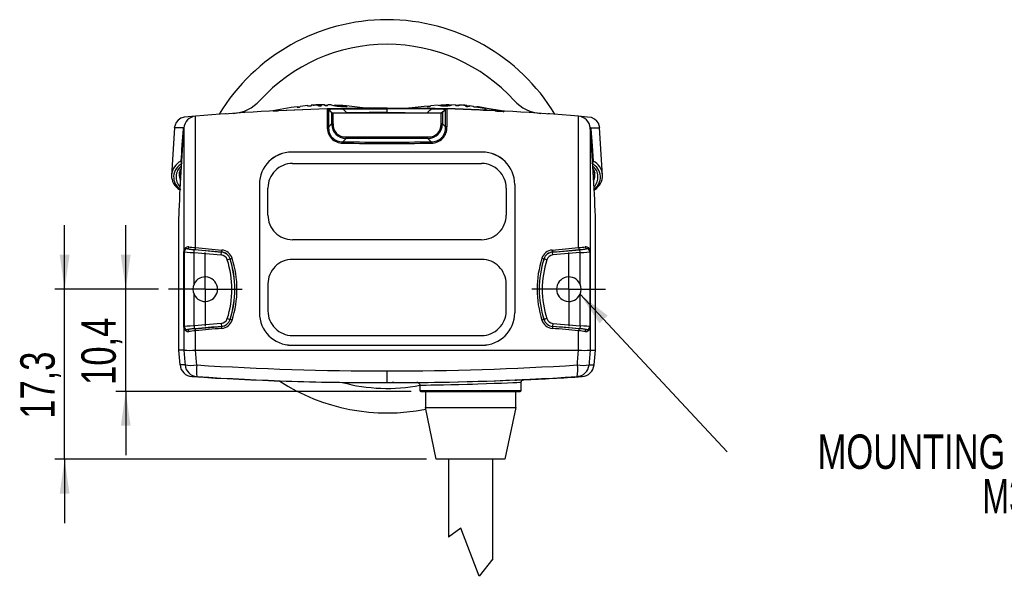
# Model space of a CAD drawing. Extents: x 5 to 415, y 5 to 292.
# Tile 15 of 29: x 139 to 240, y 97 to 153. Entities that reach past the tile are written whole.
import ezdxf

# ---------------------------------------------------------------- set-up
doc = ezdxf.new("R2010")
doc.units = 0
doc.layers.get('0').update_dxf_attribs({"linetype": 'CONTINUOUS'})
doc.styles.add('SLDTEXTSTYLE0', font='TXT', dxfattribs={"width": 0.75})
doc.styles.add('SLDTEXTSTYLE2', font='TXT', dxfattribs={"width": 0.7})
doc.dimstyles.new('SLDDIMSTYLE1', dxfattribs={"dimtxt": 0.18, "dimasz": 3.5, "dimexe": 0, "dimexo": 0.0625, "dimgap": 0, "dimtad": 0, "dimtih": 1, "dimtoh": 1, "dimdec": 0, "dimrnd": 1e-09, "dimzin": 0, "dimtxsty": 'STANDARD', "dimsah": 1, "dimcen": 0.09, "dimazin": 3, "dimtfac": 3.5, "dimtdec": 0, "dimtofl": 0, "dimtmove": 0, "dimatfit": 3, "dimtolj": 1, "dimtzin": 0})
doc.dimstyles.new('SLDDIMSTYLE4', dxfattribs={"dimtxt": 3.5, "dimasz": 3.5, "dimexe": 0, "dimexo": 0.0625, "dimgap": 0.875, "dimtad": 1, "dimdec": 1, "dimrnd": 1e-09, "dimzin": 12, "dimtxsty": 'SLDTEXTSTYLE0', "dimsah": 1, "dimcen": 0.09, "dimazin": 3, "dimtfac": 1, "dimtdec": 1, "dimtmove": 0, "dimatfit": 3, "dimtolj": 1, "dimtzin": 12})

# ---------------------------------------------------------------- blocks, each defined once
blk = doc.blocks.new('_D_11')
at = {"color": 7, "linetype": 'CONTINUOUS'}
for p, q in [((144.03, 125.87), (144.03, 132.37)), ((153.6, 125.87), (143.03, 125.87)), ((144.03, 108.57), (144.03, 125.87)), ((180.85, 108.57), (143.03, 108.57)), ((144.03, 108.57), (144.03, 102.07))]:
    blk.add_line(p, q, dxfattribs=at)
for points in [[(144.03, 125.87), (144.53, 129.37), (143.53, 129.37)], [(144.03, 108.57), (143.53, 105.07), (144.53, 105.07)]]:
    blk.add_solid(points, dxfattribs=at)
at = {"color": 7, "linetype": 'CONTINUOUS', "insert": (139.52, 112.69), "char_height": 3.5, "attachment_point": 1, "rotation": 90, "style": 'SLDTEXTSTYLE0'}
blk.add_mtext('17,3', dxfattribs=at)
blk = doc.blocks.new('_D_12')
at = {"color": 7, "linetype": 'CONTINUOUS'}
for p, q in [((150.25, 125.87), (150.25, 132.37)), ((153.6, 125.87), (149.25, 125.87)), ((150.25, 115.47), (150.25, 125.87)), ((179.3, 115.47), (149.25, 115.47)), ((150.25, 115.47), (150.25, 108.97))]:
    blk.add_line(p, q, dxfattribs=at)
for points in [[(150.25, 125.87), (150.75, 129.37), (149.75, 129.37)], [(150.25, 115.47), (149.75, 111.97), (150.75, 111.97)]]:
    blk.add_solid(points, dxfattribs=at)
at = {"color": 7, "linetype": 'CONTINUOUS', "insert": (145.74, 116.14), "char_height": 3.5, "attachment_point": 1, "rotation": 90, "style": 'SLDTEXTSTYLE0'}
blk.add_mtext('10,4', dxfattribs=at)
blk = doc.blocks.new('SW_NOTE_7')
at = {"color": 0, "linetype": 'CONTINUOUS', "char_height": 3.5, "attachment_point": 3}
for s, insert, style in [('MOUNTING HOLES', (41.19, 1.77), 'SLDTEXTSTYLE0'), ('M3 -4 (2x)', (40.89, -2.75), 'SLDTEXTSTYLE2')]:
    blk.add_mtext(s, dxfattribs=dict(at, insert=insert, style=style))
blk = doc.blocks.new('SW_CENTERMARKSYMBOL_8')
at = {"color": 0, "linetype": 'CONTINUOUS'}
for p, q in [((0, 2.5), (0, 3.75)), ((0, 0), (0, 2.5)), ((-2.5, 0), (-3.75, 0)), ((0, 0), (-2.5, 0)), ((0, 0), (0, -2.5)), ((0, 0), (2.5, 0)), ((2.5, 0), (3.75, 0)), ((0, -2.5), (0, -3.75))]:
    blk.add_line(p, q, dxfattribs=at)
blk = doc.blocks.new('SW_CENTERMARKSYMBOL_9')
at = {"color": 0, "linetype": 'CONTINUOUS'}
for p, q in [((0, 2.5), (0, 3.75)), ((0, 0), (0, 2.5)), ((-2.5, 0), (-3.75, 0)), ((0, 0), (-2.5, 0)), ((0, 0), (0, -2.5)), ((0, 0), (2.5, 0)), ((2.5, 0), (3.75, 0)), ((0, -2.5), (0, -3.75))]:
    blk.add_line(p, q, dxfattribs=at)

msp = doc.modelspace()

# ---------------------------------------------------------------- linework, layer by layer
at = {"color": 7, "linetype": 'CONTINUOUS'}
for p, q in [((167.692, 144.38), (167.69, 144.426)), ((168.018, 144.41), (167.693, 144.367)), ((168.791, 144.55), (168.017, 144.452)), ((169.134, 144.517), (168.784, 144.498)), ((168.792, 144.497), (168.79, 144.556)), ((169.116, 144.581), (169.118, 144.522)), ((169.315, 144.595), (169.429, 144.601)), ((169.735, 144.572), (169.734, 144.618)), ((170.496, 144.616), (170.21, 144.608)), ((170.497, 144.57), (170.495, 144.631)), ((170.825, 144.569), (170.503, 144.573)), ((171.523, 144.54), (171.47, 144.544)), ((171.527, 144.548), (171.526, 144.582)), ((172.021, 144.55), (171.618, 144.576)), ((172.171, 144.553), (172.171, 144.553)), ((172.481, 144.511), (172.481, 144.523)), ((172.555, 144.469), (172.554, 144.52)), ((172.782, 144.497), (172.783, 144.479)), ((180.933, 144.5), (179.084, 144.29)), ((180.933, 144.464), (180.934, 144.501)), ((181.26, 144.473), (181.002, 144.449)), ((181.26, 144.49), (181.26, 144.531)), ((182.041, 144.574), (181.261, 144.523)), ((182.039, 144.589), (182.039, 144.59)), ((182.365, 144.55), (182.188, 144.545)), ((182.743, 144.525), (182.744, 144.576)), ((183.297, 144.576), (183.119, 144.571)), ((183.446, 144.629), (183.446, 144.628)), ((183.847, 144.597), (183.446, 144.609)), ((184.147, 144.55), (183.838, 144.572)), ((183.846, 144.557), (183.848, 144.622)), ((184.95, 144.543), (184.811, 144.561)), ((184.949, 144.487), (184.924, 144.492)), ((185.258, 144.469), (184.948, 144.492)), ((184.949, 144.488), (184.95, 144.538)), ((185.649, 144.456), (185.249, 144.506)), ((185.965, 144.376), (185.641, 144.424)), ((185.649, 144.426), (185.651, 144.473)), ((185.973, 144.355), (185.974, 144.395)), ((185.976, 144.429), (185.974, 144.393)), ((157.353, 130.095), (157.353, 143.459)), ((165.127, 143.973), (165.117, 143.969)), ((170.759, 144.2), (170.759, 142.391)), ((170.906, 144.144), (171.067, 143.988)), ((170.906, 142.391), (170.906, 144.141)), ((170.906, 144.141), (171.209, 143.838)), ((171.209, 143.838), (171.209, 142.694)), ((171.351, 142.694), (171.351, 143.779)), ((182.34, 143.779), (171.351, 143.779)), ((174.655, 144.269), (174.557, 144.296)), ((176.845, 144.223), (176.845, 144.279)), ((176.845, 143.836), (176.845, 144.223)), ((176.845, 143.779), (176.845, 143.836)), ((179.134, 144.296), (179.036, 144.269)), ((182.34, 142.694), (182.34, 143.779)), ((182.785, 144.141), (182.482, 143.838)), ((182.482, 143.838), (182.482, 142.694)), ((182.785, 144.144), (182.624, 143.988)), ((182.785, 142.391), (182.785, 144.141)), ((182.931, 144.2), (182.931, 142.391)), ((186.774, 144.254), (186.776, 144.283)), ((188.484, 144.007), (186.841, 144.295)), ((187.843, 143.999), (187.845, 143.967)), ((188.571, 143.964), (188.747, 143.922)), ((196.337, 130.095), (196.337, 143.459)), ((170.759, 142.391), (170.906, 142.391)), ((171.209, 142.694), (170.906, 142.391)), ((171.209, 142.694), (171.351, 142.694)), ((182.482, 142.694), (182.34, 142.694)), ((182.482, 142.694), (182.785, 142.391)), ((182.931, 142.391), (182.785, 142.391)), ((155.219, 142.269), (154.907, 137.448)), ((156.104, 142.269), (155.209, 142.269)), ((156.105, 142.269), (156.095, 142.172)), ((156.167, 142.269), (156.167, 129.732)), ((172.694, 141.209), (172.694, 141.35)), ((172.694, 141.35), (180.997, 141.35)), ((180.997, 141.209), (180.997, 141.35)), ((197.524, 142.269), (197.524, 129.732)), ((197.585, 142.269), (197.596, 142.172)), ((197.587, 142.269), (198.482, 142.269)), ((198.784, 137.448), (198.471, 142.269)), ((172.355, 140.87), (172.694, 141.209)), ((180.997, 141.209), (172.694, 141.209)), ((181.336, 140.87), (180.997, 141.209)), ((167.145, 139.812), (167.145, 139.809)), ((186.545, 139.812), (186.545, 139.809)), ((167.217, 138.654), (186.473, 138.654)), ((155.865, 137.962), (155.784, 137.492)), ((155.784, 137.492), (155.819, 137.438)), ((155.819, 137.438), (155.843, 137.573)), ((155.819, 137.438), (155.835, 137.435)), ((163.854, 136.517), (163.854, 123.467)), ((163.854, 136.517), (163.857, 136.517)), ((163.857, 136.517), (163.857, 123.467)), ((189.837, 136.517), (189.834, 136.517)), ((189.834, 136.517), (189.834, 123.467)), ((189.837, 136.517), (189.837, 123.467)), ((164.719, 133.404), (164.719, 136.154)), ((188.971, 136.154), (188.971, 133.404)), ((155.645, 119.667), (155.645, 133.279)), ((198.045, 119.667), (198.045, 133.279)), ((186.473, 130.904), (167.217, 130.904)), ((156.166, 129.718), (156.167, 129.718)), ((156.166, 129.718), (156.166, 122.017)), ((156.167, 129.718), (156.207, 129.674)), ((156.167, 122.017), (156.167, 129.718)), ((156.207, 129.674), (156.207, 122.061)), ((156.533, 129.973), (156.53, 129.976)), ((157.206, 129.59), (157.232, 129.888)), ((157.206, 126.382), (157.206, 129.59)), ((157.206, 129.59), (159.97, 129.348)), ((159.996, 129.646), (157.232, 129.888)), ((159.97, 129.348), (159.996, 129.646)), ((159.996, 129.646), (159.996, 129.654)), ((193.695, 129.646), (193.694, 129.654)), ((193.695, 129.646), (196.458, 129.888)), ((193.721, 129.348), (193.695, 129.646)), ((196.485, 129.59), (193.721, 129.348)), ((196.485, 129.59), (196.458, 129.888)), ((196.485, 126.382), (196.485, 129.59)), ((197.158, 129.973), (197.16, 129.976)), ((197.524, 129.718), (197.484, 129.674)), ((197.484, 129.674), (197.484, 122.061)), ((197.524, 122.017), (197.524, 129.718)), ((197.524, 129.718), (197.524, 129.718)), ((197.524, 129.718), (197.524, 122.017)), ((160.583, 128.859), (160.869, 128.951)), ((160.869, 128.951), (160.874, 128.953)), ((186.473, 128.904), (167.217, 128.904)), ((192.822, 128.951), (192.817, 128.953)), ((193.107, 128.859), (192.822, 128.951)), ((164.719, 126.404), (164.719, 123.654)), ((188.971, 123.654), (188.971, 126.404)), ((157.206, 122.145), (157.206, 125.353)), ((196.485, 122.145), (196.485, 125.353)), ((163.854, 123.467), (163.857, 123.467)), ((189.837, 123.467), (189.834, 123.467)), ((159.97, 122.387), (157.206, 122.145)), ((159.97, 122.387), (159.996, 122.088)), ((160.583, 122.876), (160.869, 122.784)), ((160.869, 122.784), (160.874, 122.782)), ((192.822, 122.784), (192.817, 122.782)), ((193.107, 122.876), (192.822, 122.784)), ((193.721, 122.387), (193.695, 122.088)), ((193.721, 122.387), (196.485, 122.145)), ((156.166, 122.017), (156.167, 122.017)), ((156.207, 122.061), (156.167, 122.017)), ((156.167, 122.003), (156.167, 119.667)), ((156.53, 121.759), (156.533, 121.762)), ((157.206, 122.145), (157.232, 121.847)), ((157.232, 121.847), (159.996, 122.088)), ((157.353, 119.667), (157.353, 121.64)), ((159.996, 122.088), (159.996, 122.081)), ((193.695, 122.088), (193.694, 122.081)), ((196.458, 121.847), (193.695, 122.088)), ((196.337, 119.667), (196.337, 121.64)), ((196.485, 122.145), (196.458, 121.847)), ((197.16, 121.759), (197.158, 121.762)), ((197.484, 122.061), (197.524, 122.017)), ((197.524, 122.017), (197.524, 122.017)), ((197.524, 122.003), (197.524, 119.667)), ((167.217, 121.154), (186.473, 121.154)), ((155.777, 118.162), (155.645, 119.667)), ((156.167, 119.667), (155.645, 119.667)), ((156.167, 119.667), (156.167, 119.667)), ((157.349, 119.667), (157.353, 119.667)), ((157.353, 119.667), (196.337, 119.667)), ((167.145, 120.173), (167.145, 120.176)), ((186.545, 120.173), (186.545, 120.176)), ((196.342, 119.667), (196.337, 119.667)), ((197.524, 119.667), (197.524, 119.667)), ((197.524, 119.667), (198.045, 119.667)), ((197.914, 118.162), (198.045, 119.667)), ((176.845, 116.366), (176.845, 117.553)), ((176.15, 116.366), (176.336, 116.366)), ((176.336, 116.366), (176.845, 116.366)), ((176.845, 116.366), (177.354, 116.366)), ((177.54, 116.366), (177.354, 116.366)), ((190.495, 115.567), (190.495, 116.364)), ((180.195, 116.076), (180.195, 115.567)), ((180.295, 115.467), (190.395, 115.467)), ((180.745, 115.467), (180.745, 113.847)), ((189.945, 113.847), (189.945, 115.467)), ((181.845, 108.567), (180.745, 113.847)), ((180.745, 113.847), (189.945, 113.847)), ((189.945, 113.847), (188.845, 108.567)), ((188.845, 108.567), (181.845, 108.567)), ((183.095, 108.567), (183.095, 100.662)), ((187.595, 98.454), (187.595, 108.567)), ((184.345, 101.567), (183.095, 100.662)), ((186.212, 96.665), (184.345, 101.567)), ((187.595, 98.454), (186.212, 96.665))]:
    msp.add_line(p, q, dxfattribs=at)
at = {"color": 8, "linetype": 'CONTINUOUS'}
for p, q in [((170.706, 144.197), (170.769, 144.198)), ((172.748, 143.799), (172.748, 143.779)), ((179.139, 144.282), (179.139, 144.282)), ((180.943, 143.799), (180.943, 143.779)), ((182.985, 144.197), (182.922, 144.198)), ((187.843, 143.999), (186.652, 144.054)), ((188.428, 144.003), (188.428, 144.003)), ((188.571, 143.964), (188.571, 143.964)), ((179.976, 116.377), (179.893, 116.376)), ((190.738, 116.661), (190.608, 116.654)), ((180.195, 115.567), (190.495, 115.567))]:
    msp.add_line(p, q, dxfattribs=at)
at = {"color": 7, "linetype": 'CONTINUOUS', "flags": 128}
for points in [[(167.692, 144.412), (167.074, 144.334), (165.207, 144.007)], [(168.957, 144.47), (168.914, 144.468), (168.87, 144.469), (168.831, 144.474), (168.806, 144.481), (168.792, 144.497)], [(169.118, 144.522), (169.112, 144.509), (169.087, 144.494), (169.048, 144.483), (168.997, 144.474), (168.957, 144.47)], [(170.66, 144.527), (170.611, 144.53), (170.57, 144.535), (170.533, 144.543), (170.509, 144.553), (170.497, 144.57)], [(170.824, 144.568), (170.817, 144.554), (170.794, 144.543), (170.756, 144.535), (170.705, 144.529), (170.66, 144.527)], [(171.172, 144.605), (170.837, 144.626), (170.822, 144.626)], [(174.607, 144.29), (172.724, 144.504), (172.719, 144.504)], [(183.12, 144.618), (182.854, 144.626), (182.367, 144.595)], [(183.995, 144.511), (183.949, 144.515), (183.906, 144.522), (183.874, 144.531), (183.855, 144.541), (183.846, 144.557)], [(184.147, 144.545), (184.14, 144.532), (184.115, 144.521), (184.077, 144.514), (184.028, 144.511), (183.995, 144.511)], [(185.249, 144.468), (185.238, 144.452), (185.214, 144.445), (185.171, 144.441), (185.118, 144.441), (185.067, 144.443)], [(185.847, 144.37), (185.755, 144.383), (185.708, 144.392), (185.678, 144.401), (185.658, 144.41), (185.649, 144.426)], [(157.353, 143.459), (156.593, 143.394), (156.209, 143.358), (155.866, 143.253), (155.589, 143.069), (155.386, 142.835), (155.191, 142.269)], [(165.84, 144.029), (169.905, 144.229), (173.974, 144.274)], [(171.067, 143.988), (171.204, 143.869), (171.324, 143.785)], [(176.845, 144.279), (174.623, 144.269), (172.355, 144.236)], [(172.356, 144.18), (172.356, 144.192), (172.356, 144.204), (172.356, 144.213), (172.355, 144.221), (172.355, 144.228), (172.355, 144.232), (172.355, 144.235), (172.355, 144.236)], [(172.356, 144.18), (174.624, 144.213), (176.845, 144.223)], [(172.748, 143.799), (172.477, 144.062), (172.403, 144.135), (172.356, 144.18)], [(176.845, 143.836), (175.013, 143.828), (172.748, 143.799)], [(176.845, 144.279), (179.068, 144.269), (181.336, 144.236)], [(181.335, 144.18), (179.067, 144.213), (176.845, 144.223)], [(176.845, 143.836), (178.678, 143.828), (180.943, 143.799)], [(187.851, 144.029), (183.786, 144.229), (179.717, 144.274)], [(180.943, 143.799), (181.213, 144.062), (181.288, 144.135), (181.335, 144.18)], [(181.335, 144.18), (181.335, 144.192), (181.335, 144.204), (181.335, 144.213), (181.335, 144.221), (181.335, 144.228), (181.336, 144.232), (181.336, 144.235), (181.336, 144.236)], [(182.624, 143.988), (182.487, 143.869), (182.367, 143.785)], [(198.5, 142.269), (198.359, 142.744), (198.202, 142.968), (197.972, 143.17), (197.653, 143.319), (197.253, 143.38), (196.337, 143.459)], [(197.596, 142.172), (197.726, 140.455), (197.831, 138.891)], [(155.712, 137.75), (155.737, 137.637), (155.785, 137.497)], [(197.979, 137.75), (197.954, 137.637), (197.858, 137.392)], [(156.167, 129.732), (156.167, 129.724), (156.166, 129.718)], [(156.67, 130.175), (156.665, 130.135), (156.655, 130.097), (156.64, 130.063), (156.623, 130.032), (156.602, 130.007), (156.579, 129.989), (156.555, 129.979), (156.53, 129.976)], [(197.021, 130.175), (197.026, 130.135), (197.036, 130.097), (197.05, 130.063), (197.068, 130.032), (197.089, 130.007), (197.112, 129.989), (197.136, 129.979), (197.16, 129.976)], [(197.524, 129.732), (197.524, 129.724), (197.524, 129.718)], [(156.166, 122.017), (156.167, 122.009), (156.167, 122.003)], [(156.67, 121.56), (156.665, 121.6), (156.655, 121.638), (156.64, 121.672), (156.623, 121.703), (156.602, 121.727), (156.579, 121.746), (156.555, 121.756), (156.53, 121.759)], [(197.021, 121.56), (197.026, 121.6), (197.036, 121.638), (197.05, 121.672), (197.068, 121.703), (197.089, 121.727), (197.112, 121.746), (197.136, 121.756), (197.16, 121.759)], [(197.524, 122.017), (197.524, 122.009), (197.524, 122.003)], [(156.167, 119.667), (156.267, 118.439), (156.289, 118.162)], [(157.472, 118.162), (157.449, 118.439), (157.349, 119.667)], [(196.219, 118.162), (196.241, 118.439), (196.342, 119.667)], [(197.524, 119.667), (197.424, 118.439), (197.401, 118.162)], [(156.289, 118.162), (156.159, 118.162), (156.064, 118.162), (155.98, 118.162), (155.866, 118.162), (155.777, 118.162)], [(197.401, 118.162), (197.532, 118.162), (197.711, 118.162), (197.914, 118.162)], [(156.99, 116.978), (156.99, 116.978), (156.995, 116.978), (157.189, 116.978), (157.368, 116.978), (157.497, 116.978)], [(179.899, 116.376), (179.96, 116.377), (180.175, 116.38), (180.544, 116.384), (181.038, 116.39), (181.669, 116.4), (182.386, 116.412), (183.208, 116.428), (184.066, 116.448), (184.986, 116.471), (185.556, 116.486), (186.13, 116.503), (187.011, 116.53), (187.869, 116.559), (188.632, 116.586), (189.323, 116.612), (189.882, 116.633), (190.326, 116.65), (190.618, 116.66), (190.767, 116.664), (190.764, 116.664)], [(179.9, 116.376), (179.9, 116.376), (179.903, 116.376), (179.908, 116.376), (179.914, 116.376), (179.924, 116.375), (179.942, 116.373), (180.017, 116.351), (180.086, 116.308), (180.153, 116.231), (180.191, 116.132), (180.191, 116.076)], [(190.5, 116.365), (190.498, 116.406), (190.528, 116.501), (190.574, 116.567), (190.625, 116.611), (190.673, 116.639), (190.71, 116.652), (190.73, 116.657), (190.742, 116.66), (190.752, 116.661), (190.76, 116.662), (190.759, 116.662), (190.748, 116.661)], [(196.701, 116.978), (196.701, 116.978), (196.695, 116.978), (196.501, 116.978), (196.323, 116.978), (196.194, 116.978)]]:
    msp.add_lwpolyline(points, dxfattribs=at)
at = {"color": 8, "linetype": 'CONTINUOUS', "flags": 128}
for points in [[(155.828, 137.747), (155.807, 137.854), (155.794, 137.995)], [(197.847, 137.691), (197.884, 137.854), (197.897, 137.995)], [(190.477, 116.364), (190.481, 116.365), (190.347, 116.361), (190.064, 116.35), (189.658, 116.334), (189.115, 116.312), (188.482, 116.287), (187.74, 116.259), (186.952, 116.231), (186.096, 116.203), (185.558, 116.187), (185.013, 116.171), (184.167, 116.148), (183.331, 116.128), (182.575, 116.113), (181.876, 116.1), (181.294, 116.091), (180.812, 116.084), (180.47, 116.08), (180.259, 116.077), (180.199, 116.076)]]:
    msp.add_lwpolyline(points, dxfattribs=at)
at = {"color": 7, "linetype": 'CONTINUOUS'}
for centre, radius, start, end in [((176.845, 133.279), 20, 31.29357, 148.68638), ((176.845, 133.279), 17.5, 42.27646, 137.72354), ((160.937, 147.743), 4, 273.86506, 317.72354), ((167.791, 144.586), 0.228, 244.30355, 286.81603), ((167.865, 144.614), 0.247, 268.15332, 307.92031), ((170.424, 126.98), 17.65, 93.85294, 94.25172), ((169.436, 142.551), 2.048, 84.0448, 95.54615), ((169.772, 139.524), 5.089, 90.42921, 93.86566), ((169.415, 143.135), 1.472, 75.29172, 80.8707), ((169.922, 143.442), 1.19, 77.99098, 99.09627), ((169.868, 143.85), 0.778, 64.62192, 99.90905), ((170.026, 145.286), 0.765, 251.958, 270.68704), ((169.859, 143.368), 1.195, 76.73665, 93.28841), ((170.051, 144.882), 0.361, 267.48295, 294.6433), ((172.087, 147.732), 3.247, 253.66677, 269.14556), ((172.128, 146.955), 2.432, 255.67153, 268.06797), ((171.46, 136.45), 8.134, 84.98952, 86.04929), ((172.343, 146.833), 2.291, 261.91936, 266.80726), ((172.824, 161.758), 17.291, 267.39629, 269.39738), ((172.963, 160.318), 15.821, 266.6766, 268.25579), ((169.366, 110.088), 34.579, 84.71096, 85.3485), ((169.409, 110.117), 34.543, 84.89853, 85.34114), ((172.317, 141.037), 3.491, 82.33392, 86.10515), ((172.685, 144.811), 0.346, 262.86707, 286.40122), ((181.037, 144.723), 0.279, 248.15444, 282.50082), ((181.112, 144.748), 0.297, 267.16073, 299.80841), ((182.544, 146.141), 1.632, 252.0049, 277.99639), ((182.621, 145.375), 0.81, 251.66698, 278.72761), ((182.843, 145.235), 0.668, 261.50592, 294.52514), ((182.741, 148.464), 3.939, 270.42311, 277.69432), ((183.275, 144.812), 0.251, 268.67264, 313.07297), ((184.281, 143.091), 1.508, 69.56212, 95.03699), ((184.659, 143.409), 1.166, 75.54665, 94.69852), ((185.154, 145.406), 0.966, 248.96941, 264.84417), ((181.051, 102.331), 42.312, 82.22567, 83.49084), ((180.879, 104.911), 39.809, 81.48199, 82.64607), ((180.992, 108.725), 36.05, 80.90732, 82.05275), ((188.79, 157.132), 12.982, 260.68216, 261.38029), ((192.753, 147.743), 4, 222.27646, 266.13494), ((157.463, 142.164), 1.3, 94.81953, 175.36077), ((176.845, -87.721), 232, 91.50318, 94.81953), ((160.455, 143.352), 0.35, 86.32345, 98.37212), ((165.158, 152.597), 8.595, 270.69984, 274.55018), ((170.765, 144), 0.2, 45, 91.50318), ((176.845, -87.721), 232, 91.10899, 91.50267), ((170.767, 144), 0.2, 46, 91.50267), ((171.913, 132.904), 11.284, 87.74712, 95.11962), ((171.351, 143.979), 0.2, 225, 270), ((174.14, 152.872), 8.599, 268.89573, 272.74407), ((179.551, 152.872), 8.599, 267.25593, 271.10427), ((181.829, 134.949), 9.244, 84.06518, 93.06809), ((176.845, -87.721), 232, 88.49733, 88.89101), ((182.34, 143.979), 0.2, 270, 315), ((182.926, 144), 0.2, 88.49682, 135), ((182.924, 144), 0.2, 88.49733, 134), ((176.845, -87.721), 232, 85.18047, 88.49682), ((186.884, 144.784), 0.542, 258.30011, 275.73797), ((186.765, 143.858), 0.423, 65.91528, 88.65873), ((189.561, 172.196), 28.249, 266.51382, 267.99172), ((188.533, 152.597), 8.595, 265.44982, 269.30016), ((193.228, 142.504), 1.197, 82.73745, 90.68973), ((196.228, 142.164), 1.3, 4.63923, 85.18047), ((156.059, 142.378), 0.12, 292.51676, 348.3336), ((172.315, 142.287), 1.559, 176.16986, 271.32454), ((172.261, 142.231), 1.364, 173.26693, 273.93486), ((181.43, 142.231), 1.364, 266.06514, 6.73307), ((181.376, 142.287), 1.559, 268.67546, 3.83014), ((197.628, 142.377), 0.117, 191.88672, 248.36752), ((351.026, 126.457), 195.5, 175.36077, 178), ((351.201, 126.543), 195.731, 175.42004, 176.38296), ((156.042, 142.286), 0.126, 294.63274, 352.07426), ((2.665, 126.457), 195.5, 2, 4.63923), ((197.649, 142.286), 0.126, 187.92574, 245.36726), ((180.09, 140.587), 7.74, 177.907, 178.9543), ((176.845, 372.626), 231.8, 268.88996, 271.11004), ((173.601, 140.587), 7.74, 1.0457, 2.093), ((167.149, 136.517), 3.295, 90.05647, 179.99248), ((167.148, 136.518), 3.291, 90.04545, 180.00353), ((186.542, 136.517), 3.295, 0.00752, 89.94353), ((186.543, 136.518), 3.291, 359.99647, 89.95455), ((156.622, 137.284), 1.495, 114.99228, 238.55042), ((156.857, 137.279), 1.476, 130.89976, 222.71977), ((167.219, 136.156), 2.498, 90.0275, 180.03579), ((186.472, 136.156), 2.498, 359.96453, 89.97228), ((197.058, 137.283), 1.5, 301.81995, 64.63735), ((196.833, 137.279), 1.476, 317.28023, 49.10024), ((156.549, 137.408), 1.635, 178.00685, 240.02348), ((156.929, 137.487), 1.244, 147.81862, 205.67591), ((196.762, 137.487), 1.244, 334.32409, 32.18138), ((197.129, 137.412), 1.646, 300.30374, 2.41092), ((167.219, 133.403), 2.498, 179.96443, 269.97228), ((186.472, 133.403), 2.498, 270.0275, 0.03569), ((156.632, 129.71), 0.466, 85.39199, 177.29797), ((156.47, 129.675), 0.307, 78.54839, 170.38489), ((156.107, 129.725), 0.0598, 1.53369, 7.12843), ((156.292, 129.718), 0.125, 176.16568, 180.09331), ((156.507, 129.674), 0.3, 85.0912, 179.9088), ((156.686, 130.107), 0.667, 341.53977, 358.95499), ((159.908, 128.64), 0.71, 17.94347, 85), ((159.26, 129.874), 0.768, 343.35103, 358.43519), ((159.905, 128.64), 1.018, 17.89565, 84.82827), ((159.908, 128.64), 1.01, 17.94347, 85), ((159.919, 128.641), 1.217, 17.87141, 84.84043), ((193.772, 128.641), 1.217, 95.15957, 162.12859), ((193.786, 128.64), 1.018, 95.17173, 162.10435), ((193.783, 128.64), 1.01, 95, 162.05653), ((193.783, 128.64), 0.71, 95, 162.05653), ((194.43, 129.874), 0.768, 181.56481, 196.64897), ((197.005, 130.107), 0.667, 181.04501, 198.46023), ((197.059, 129.71), 0.466, 2.70203, 94.60801), ((197.184, 129.674), 0.3, 0.0912, 94.9088), ((197.221, 129.675), 0.307, 9.61511, 101.45161), ((197.583, 129.725), 0.0598, 172.87157, 178.46631), ((197.399, 129.718), 0.125, 359.90669, 3.83432), ((151.345, 125.867), 9.71, 342.05653, 17.94347), ((151.345, 125.867), 10.01, 342.05653, 17.94347), ((160.165, 131.666), 2.804, 284.64087, 288.99141), ((151.321, 125.867), 10.038, 342.09878, 17.90122), ((151.326, 125.867), 10.247, 342.11292, 17.88708), ((167.219, 126.406), 2.498, 90.02772, 180.03547), ((186.472, 126.406), 2.498, 359.96421, 89.9725), ((202.365, 125.867), 10.247, 162.11292, 197.88708), ((202.369, 125.867), 10.038, 162.09878, 197.90122), ((202.345, 125.867), 10.01, 162.05653, 197.94347), ((193.526, 131.666), 2.804, 251.00859, 255.35913), ((202.345, 125.867), 9.71, 162.05653, 197.94347), ((158.345, 125.867), 1.25, 155.6932, 204.3068), ((158.345, 125.867), 1.25, 204.3068, 155.6932), ((195.345, 125.867), 1.25, 24.3068, 335.6932), ((195.345, 125.867), 1.25, 335.6932, 24.3068), ((167.149, 123.468), 3.295, 180.00736, 269.94369), ((167.148, 123.467), 3.291, 179.99645, 269.95457), ((167.219, 123.653), 2.498, 179.96431, 269.9725), ((186.472, 123.653), 2.498, 270.02772, 0.03557), ((186.542, 123.468), 3.295, 270.05631, 359.99264), ((186.543, 123.467), 3.291, 270.04543, 0.00355), ((159.908, 123.095), 0.71, 275, 342.05653), ((159.908, 123.095), 1.01, 275, 342.05653), ((159.905, 123.095), 1.018, 275.17112, 342.10496), ((159.919, 123.094), 1.218, 275.1637, 342.12447), ((160.165, 120.069), 2.804, 71.00859, 75.35913), ((193.526, 120.069), 2.804, 104.64087, 108.99141), ((193.772, 123.094), 1.218, 197.87553, 264.8363), ((193.786, 123.095), 1.018, 197.89504, 264.82888), ((193.783, 123.095), 1.01, 197.94347, 265), ((193.783, 123.095), 0.71, 197.94347, 265), ((156.293, 122.017), 0.126, 179.91843, 183.82258), ((156.462, 122.048), 0.297, 187.70231, 283.36441), ((156.107, 122.01), 0.0598, 352.87157, 358.46631), ((156.631, 122.023), 0.465, 182.53271, 274.77733), ((156.507, 122.061), 0.3, 180.0912, 274.9088), ((156.686, 121.628), 0.667, 1.04501, 18.46023), ((159.26, 121.86), 0.768, 1.56481, 16.64897), ((194.43, 121.86), 0.768, 163.35103, 178.43519), ((197.005, 121.628), 0.667, 161.53977, 178.95499), ((197.06, 122.023), 0.465, 265.22267, 357.46729), ((197.184, 122.061), 0.3, 265.0912, 359.9088), ((197.229, 122.048), 0.297, 256.63559, 352.29769), ((197.398, 122.017), 0.126, 356.17742, 0.08157), ((197.583, 122.01), 0.0598, 181.53369, 187.12843), ((156.758, 129.18), 9.531, 266.4448, 273.55521), ((196.933, 129.18), 9.531, 266.44479, 273.5552), ((157.073, 118.276), 1.3, 185.01954, 266.35151), ((156.881, 122.499), 4.377, 262.23553, 277.76447), ((157.582, 118.273), 1.298, 184.90456, 266.23692), ((161.233, 117.65), 3.796, 172.24417, 190.19363), ((176.745, 422.501), 304.948, 266.37647, 270.01889), ((176.946, 422.501), 304.948, 269.98111, 273.62353), ((192.458, 117.65), 3.796, 349.80637, 7.75583), ((196.108, 118.273), 1.298, 273.76308, 355.09544), ((196.81, 122.499), 4.377, 262.23553, 277.76447), ((196.618, 118.276), 1.3, 273.64849, 354.98046), ((176.15, 416.366), 300, 266.33812, 270), ((176.746, 419.216), 302.85, 266.35598, 270.01889), ((176.845, 133.279), 20, 236.8815, 281.35232), ((176.845, 133.279), 17.5, 254.90743, 281.02613), ((176.945, 419.216), 302.85, 269.98111, 273.64402), ((177.54, 416.366), 300, 270, 270.45071), ((185.857, 211.249), 94.715, 272.40852, 272.87535), ((177.54, 416.366), 300, 272.52066, 273.66188), ((180.295, 115.567), 0.1, 180, 270), ((190.395, 115.567), 0.1, 270, 0)]:
    msp.add_arc(centre, radius, start, end, dxfattribs=at)
at = {"color": 8, "linetype": 'CONTINUOUS'}
for centre, radius, start, end in [((156.682, 137.314), 1.779, 117.55705, 175.07125), ((156.172, 138.905), 0.313, 182.65616, 213.79574), ((197.519, 138.905), 0.313, 326.20426, 357.34384), ((197.102, 137.383), 1.675, 3.39459, 64.17744)]:
    msp.add_arc(centre, radius, start, end, dxfattribs=at)
at = {"color": 7, "linetype": 'CONTINUOUS'}
for centre, major_axis, ratio, start_param, end_param in [((174.038, 144.037), (2.409, 2.409), 0.6164927, 2.6179939, 3.6651914), ((174.038, 144.037), (-2.327, -2.327), 0.5773503, 5.7595865, 6.8067841), ((179.653, 144.037), (2.409, -2.409), 0.6164927, 5.7595865, 6.8067841), ((179.653, 144.037), (2.327, -2.327), 0.5773503, 5.7595865, 6.8067841), ((176.845, 372.485), (232, 0), 0.9991379, 4.6930151, 4.7317629), ((176.845, 135.766), (232, 0), 0.0174551, 1.5289738, 1.6126189), ((176.845, 135.766), (231.8, 0), 0.0174551, 1.5289377, 1.612655), ((157.206, 129.614), (1, -0.061), 0.0244462, 3.1779973, 4.713887), ((157.445, 129.937), (1.5, -0.131), 0.0347876, 4.059565, 4.6313195), ((157.232, 129.913), (0.7, -0.061), 0.0347876, 3.1795465, 4.7154362), ((157.463, 130.136), (1.3, -0.131), 0.0400384, 4.0605662, 4.6323206), ((176.828, 136.3), (232.199, -20.34), 0.0347876, 4.6313195, 4.6428851), ((176.845, 136.499), (231.999, -20.34), 0.0348171, 4.6313247, 4.6428903), ((176.845, 136.499), (231.999, 20.34), 0.0348171, 4.7818877, 4.7934532), ((176.863, 136.3), (232.199, 20.34), 0.0347876, 4.7818929, 4.7934584), ((196.228, 130.136), (1.3, 0.131), 0.0400384, 4.7924573, 5.3642118), ((196.246, 129.937), (1.5, 0.131), 0.0347876, 4.7934584, 5.3652129), ((196.458, 129.913), (0.7, 0.061), 0.0347876, 4.7093418, 6.2452315), ((196.485, 129.614), (1, 0.061), 0.0244462, 4.7108909, 6.2467807), ((157.206, 122.121), (1, 0.061), 0.0244462, 1.5692983, 3.105188), ((157.445, 121.798), (1.5, 0.131), 0.0347876, 1.6518658, 2.2236203), ((157.232, 121.822), (0.7, 0.061), 0.0347876, 1.5677491, 3.1036388), ((157.463, 121.598), (1.3, 0.131), 0.0400384, 1.6508647, 2.2226192), ((176.828, 115.435), (232.199, 20.34), 0.0347876, 1.6403002, 1.6518658), ((176.845, 115.236), (231.999, 20.34), 0.0348171, 1.640295, 1.6518606), ((176.845, 115.236), (231.999, -20.34), 0.0348171, 1.4897321, 1.5012976), ((176.863, 115.435), (232.199, -20.34), 0.0347876, 1.4897269, 1.5012924), ((196.228, 121.598), (1.3, -0.131), 0.0400384, 0.9189735, 1.490728), ((196.246, 121.798), (1.5, -0.131), 0.0347876, 0.9179724, 1.4897269), ((196.458, 121.822), (0.7, -0.061), 0.0347876, 0.0379538, 1.5738436), ((196.485, 122.121), (1, -0.061), 0.0244462, 0.0364046, 1.5722944), ((176.845, 124.219), (231.8, 0), 0.0174551, 4.6705303, 4.7542476), ((176.845, 124.219), (232, 0), 0.0174551, 4.6705664, 4.7542115)]:
    msp.add_ellipse(centre, major_axis=major_axis, ratio=ratio, start_param=start_param, end_param=end_param, dxfattribs=at)

# ---------------------------------------------------------------- block references
for name, p in [('SW_CENTERMARKSYMBOL_8', (158.345, 125.867)), ('SW_CENTERMARKSYMBOL_9', (195.345, 125.867)), ('SW_NOTE_7', (211.463, 109.322))]:
    msp.add_blockref(name, p, dxfattribs=at)

# ---------------------------------------------------------------- dimensions: what is measured, and where the dimension line sits
for base, p1, picture, middle in [((144.033, 125.867), (181.845, 108.567), '_D_11', (144.033, 117.217)), ((150.25, 125.867), (180.295, 115.467), '_D_12', (150.25, 120.667))]:
    dim = msp.add_linear_dim(base=base, p1=p1, p2=(154.595, 125.867), angle=90, dimstyle='SLDDIMSTYLE4', dxfattribs=at)
    dim.commit()
    dim.dimension.update_dxf_attribs({"geometry": picture, "text_midpoint": middle, "dimtype": 160})

# ---------------------------------------------------------------- leaders
msp.add_leader([(196.485, 125.353), (211.463, 109.322)], dimstyle='SLDDIMSTYLE1', dxfattribs=at)

doc.saveas('drawing.dxf')
